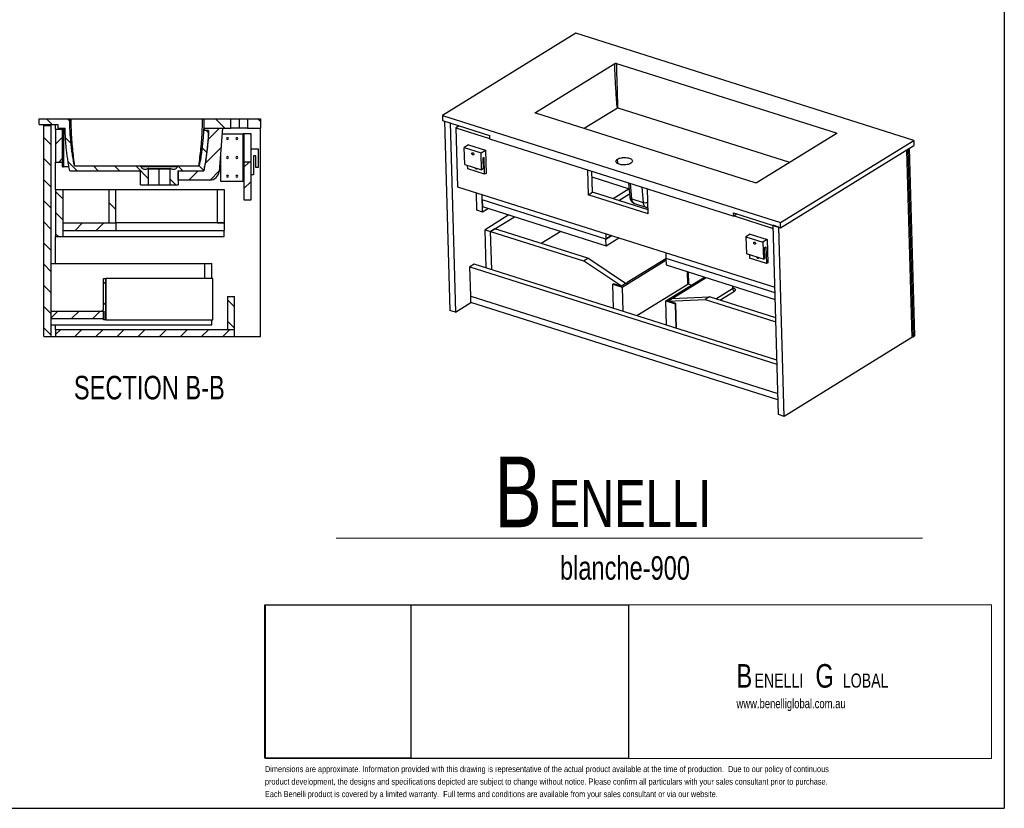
# Model space of a CAD drawing. Header units: millimetres. Extents: x 3 to 415, y 5 to 292.
# Tile 2 of 3: x 206 to 415, y 5 to 173. Entities that reach past the tile are written whole.
import ezdxf

# ---------------------------------------------------------------- set-up
doc = ezdxf.new("R2010")
doc.units = ezdxf.units.MM
doc.layers.add('FORMAT', color=179, linetype='Continuous')
doc.layers.add('LAYER_1', color=179, linetype='Continuous')
doc.styles.add('SLDTEXTSTYLE0', font='TXT', dxfattribs={"width": 0.75})

# ---------------------------------------------------------------- blocks, each defined once
blk = doc.blocks.new('BLOCK 3')
at = {"layer": 'FORMAT', "color": 179, "lineweight": 18}
for p, q in [((407.62, 51.8), (253.44, 51.8)), ((253.44, 51.8), (253.44, 19.17)), ((407.62, 19.17), (407.62, 51.8)), ((253.44, 19.17), (407.62, 19.17))]:
    blk.add_line(p, q, dxfattribs=at)
blk = doc.blocks.new('BLOCK 2')
at = {"layer": 'LAYER_1', "color": 179, "lineweight": 18}
for p, q in [((407.62, 51.8), (253.44, 51.8)), ((253.44, 51.8), (253.44, 19.17)), ((407.62, 19.17), (407.62, 51.8)), ((253.44, 19.17), (407.62, 19.17))]:
    blk.add_line(p, q, dxfattribs=at)
at = {"color": 7, "linetype": 'Continuous'}
blk.add_blockref('BLOCK 3', (0, 0), dxfattribs=at)
blk = doc.blocks.new('SW_NOTE_0')
at = {"layer": 'FORMAT', "color": 0, "attachment_point": 1, "style": 'SLDTEXTSTYLE0'}
for s, insert, char_height in [('B', (0, 19.34), 15), ('ENELLI', (11.48, 14.36), 10)]:
    blk.add_mtext(s, dxfattribs=dict(at, insert=insert, char_height=char_height))
blk = doc.blocks.new('SW_NOTE_0_1')
at = {"layer": 'FORMAT', "color": 0, "attachment_point": 1, "style": 'SLDTEXTSTYLE0'}
for s, insert, char_height in [('B', (0, 6.45), 5), ('G', (16.78, 6.45), 5), ('ENELLI', (3.83, 4.45), 3), ('LOBAL', (22.59, 4.45), 3)]:
    blk.add_mtext(s, dxfattribs=dict(at, insert=insert, char_height=char_height))

msp = doc.modelspace()

# ---------------------------------------------------------------- hatches: boundary and pattern name
at = {"layer": 'FORMAT', "linetype": 'Continuous', "lineweight": 18}
h = msp.add_hatch(dxfattribs=at)
h.set_pattern_fill('ANSI31', color=256, angle=90, style=0)
edge = h.paths.add_edge_path(flags=0)
edge.add_line((231.8118, 140.8385), (231.8118, 137.8385))
edge.add_line((231.8118, 137.8385), (233.5618, 137.8385))
edge.add_line((233.5618, 137.8385), (233.5618, 141.197))
edge.add_spline(control_points=[(233.5618, 141.197), (233.5618, 141.2041), (233.561, 141.2112), (233.5595, 141.2181), (233.5572, 141.229), (233.5529, 141.2396), (233.5471, 141.2491), (233.5412, 141.2588), (233.5336, 141.2675), (233.5248, 141.2746), (233.5161, 141.2816), (233.5062, 141.2872), (233.4957, 141.291), (233.4852, 141.2948), (233.4738, 141.2968), (233.4626, 141.2969), (233.4514, 141.297), (233.44, 141.2952), (233.4294, 141.2916)], knot_values=[0, 0, 0, 0, 0.000213, 0.000213, 0.000213, 0.00054994, 0.00054994, 0.00054994, 0.00089169, 0.00089169, 0.00089169, 0.00122829, 0.00122829, 0.00122829, 0.0015675, 0.0015675, 0.0015675, 0.00190664, 0.00190664, 0.00190664, 0.00190664], weights=[1, 1, 1, 1, 1, 1, 1, 1, 1, 1, 1, 1, 1, 1, 1, 1, 1, 1, 1], degree=3, periodic=0)
edge.add_spline(control_points=[(233.4294, 141.2916), (233.3503, 141.2645), (233.2701, 141.2403), (233.1889, 141.2202), (233.1087, 141.2004), (233.0273, 141.1844), (232.9453, 141.1742), (232.8129, 141.1578), (232.6763, 141.1561), (232.5452, 141.1811), (232.458, 141.1977), (232.3718, 141.2269), (232.2939, 141.2695), (232.2159, 141.3121), (232.1446, 141.3694), (232.0851, 141.4354), (232.0107, 141.5181), (231.9523, 141.6161), (231.908, 141.7182)], knot_values=[0, 0, 0, 0, 0.00250846, 0.00250846, 0.00250846, 0.00498921, 0.00498921, 0.00498921, 0.00902483, 0.00902483, 0.00902483, 0.01170311, 0.01170311, 0.01170311, 0.01438714, 0.01438714, 0.01438714, 0.01774976, 0.01774976, 0.01774976, 0.01774976], weights=[1, 1, 1, 1, 1, 1, 1, 1, 1, 1, 1, 1, 1, 1, 1, 1, 1, 1, 1], degree=3, periodic=0)
edge.add_spline(control_points=[(231.908, 141.7182), (231.9042, 141.7273), (231.8995, 141.7362), (231.8942, 141.7446), (231.8823, 141.7635), (231.8671, 141.7806), (231.8496, 141.7946), (231.8322, 141.8086), (231.812, 141.8198), (231.7909, 141.8272), (231.7698, 141.8346), (231.7471, 141.8385), (231.7247, 141.8385)], knot_values=[0, 0, 0, 0, 0.00029892, 0.00029892, 0.00029892, 0.00097632, 0.00097632, 0.00097632, 0.00165581, 0.00165581, 0.00165581, 0.00233514, 0.00233514, 0.00233514, 0.00233514], weights=[1, 1, 1, 1, 1, 1, 1, 1, 1, 1, 1, 1, 1], degree=3, periodic=0)
edge.add_line((231.7247, 141.8385), (217.8118, 141.8385))
edge.add_spline(control_points=[(217.8118, 141.8385), (217.1685, 145.1173), (216.8352, 148.4506), (216.8118, 151.8385)], knot_values=[0, 0, 0, 0, 1, 1, 1, 1], weights=[1, 1, 1, 1], degree=3, periodic=0)
edge.add_line((216.8118, 151.8385), (210.3118, 151.8385))
edge.add_line((210.3118, 151.8385), (210.3118, 150.6385))
edge.add_line((210.3118, 150.6385), (214.3118, 150.6385))
edge.add_line((214.3118, 150.6385), (214.3118, 149.8385))
edge.add_line((214.3118, 149.8385), (215.8118, 149.8385))
edge.add_spline(control_points=[(215.8118, 149.8385), (215.9014, 146.7934), (216.2347, 143.7934), (216.8118, 140.8385)], knot_values=[0, 0, 0, 0, 1, 1, 1, 1], weights=[1, 1, 1, 1], degree=3, periodic=0)
edge.add_line((216.8118, 140.8385), (231.8118, 140.8385))
h = msp.add_hatch(dxfattribs=at)
h.set_pattern_fill('ANSI31', color=256, angle=90, style=0)
edge = h.paths.add_edge_path(flags=0)
edge.add_spline(control_points=[(245.3118, 151.8385), (245.3072, 151.1697), (245.2905, 150.503), (245.2617, 149.8385)], knot_values=[0, 0, 0, 0, 0.19740795, 0.19740795, 0.19740795, 0.19740795], weights=[1, 1, 1, 1], degree=3, periodic=0)
edge.add_line((245.2617, 149.8385), (251.0618, 149.8385))
edge.add_line((251.0618, 149.8385), (251.0618, 151.8385))
edge.add_line((251.0618, 151.8385), (245.3118, 151.8385))
h = msp.add_hatch(dxfattribs=at)
h.set_pattern_fill('ANSI31', color=256, angle=90, style=0)
h.paths.add_polyline_path([(254.5618, 151.8385), (254.5618, 149.8385), (257.3118, 149.8385), (257.3118, 151.8385)], flags=0)
h = msp.add_hatch(dxfattribs=at)
h.set_pattern_fill('ANSI31', color=256, angle=90, style=0)
h.paths.add_polyline_path([(212.8118, 105.6385), (212.8118, 150.4385), (211.3118, 150.4385), (211.3118, 105.6385)], flags=0)
h = msp.add_hatch(dxfattribs=at)
h.set_pattern_fill('ANSI31', color=256, style=0)
h.paths.add_polyline_path([(213.8118, 142.6385), (215.3118, 142.6385), (215.3118, 149.6385), (213.8118, 149.6385)], flags=0)
h = msp.add_hatch(dxfattribs=at)
h.set_pattern_fill('ANSI31', color=256, angle=90, style=0)
edge = h.paths.add_edge_path(flags=0)
edge.add_spline(control_points=[(238.1942, 141.2916), (238.1875, 141.2939), (238.1806, 141.2954), (238.1736, 141.2962), (238.1624, 141.2976), (238.1508, 141.297), (238.1399, 141.2945), (238.129, 141.2921), (238.1185, 141.2877), (238.1091, 141.2819), (238.0995, 141.2759), (238.0908, 141.2683), (238.0837, 141.2594), (238.0768, 141.2507), (238.0712, 141.2406), (238.0674, 141.2301), (238.0637, 141.2195), (238.0618, 141.2082), (238.0618, 141.197)], knot_values=[0, 0, 0, 0, 0.00021139, 0.00021139, 0.00021139, 0.00055154, 0.00055154, 0.00055154, 0.00088737, 0.00088737, 0.00088737, 0.00122888, 0.00122888, 0.00122888, 0.00156748, 0.00156748, 0.00156748, 0.00190622, 0.00190622, 0.00190622, 0.00190622], weights=[1, 1, 1, 1, 1, 1, 1, 1, 1, 1, 1, 1, 1, 1, 1, 1, 1, 1, 1], degree=3, periodic=0)
edge.add_line((238.0618, 141.197), (238.0618, 137.8385))
edge.add_line((238.0618, 137.8385), (239.8118, 137.8385))
edge.add_line((239.8118, 137.8385), (239.8118, 140.8385))
edge.add_line((239.8118, 140.8385), (245.3118, 140.8385))
edge.add_spline(control_points=[(245.3118, 140.8385), (245.8573, 143.6315), (246.185, 146.4649), (246.2949, 149.3385)], knot_values=[0, 0, 0, 0, 0.94522223, 0.94522223, 0.94522223, 0.94522223], weights=[1, 1, 1, 1], degree=3, periodic=0)
edge.add_line((246.2949, 149.3385), (245.2378, 149.3385))
edge.add_spline(control_points=[(245.2378, 149.3385), (245.1049, 146.8076), (244.7962, 144.3076), (244.3118, 141.8385)], knot_values=[0.24695754, 0.24695754, 0.24695754, 0.24695754, 1, 1, 1, 1], weights=[1, 1, 1, 1], degree=3, periodic=0)
edge.add_line((244.3118, 141.8385), (239.899, 141.8385))
edge.add_spline(control_points=[(239.899, 141.8385), (239.8891, 141.8385), (239.8792, 141.8377), (239.8694, 141.8362), (239.8473, 141.8329), (239.8254, 141.8257), (239.8056, 141.8153), (239.7858, 141.8049), (239.7676, 141.7908), (239.7523, 141.7744), (239.7371, 141.758), (239.7245, 141.7387), (239.7156, 141.7182)], knot_values=[0, 0, 0, 0, 0.00029743, 0.00029743, 0.00029743, 0.00097594, 0.00097594, 0.00097594, 0.00165551, 0.00165551, 0.00165551, 0.00233516, 0.00233516, 0.00233516, 0.00233516], weights=[1, 1, 1, 1, 1, 1, 1, 1, 1, 1, 1, 1, 1], degree=3, periodic=0)
edge.add_spline(control_points=[(239.7156, 141.7182), (239.6992, 141.6804), (239.681, 141.6433), (239.6608, 141.6074), (239.6177, 141.5308), (239.5646, 141.4586), (239.5017, 141.3971), (239.4316, 141.3285), (239.3469, 141.2722), (239.2565, 141.2342), (239.1666, 141.1964), (239.0691, 141.1749), (238.972, 141.1665), (238.8135, 141.1528), (238.6518, 141.1717), (238.4964, 141.2058), (238.3941, 141.2283), (238.2933, 141.2577), (238.1942, 141.2916)], knot_values=[0, 0, 0, 0, 0.00123531, 0.00123531, 0.00123531, 0.00389247, 0.00389247, 0.00389247, 0.00687976, 0.00687976, 0.00687976, 0.0098341, 0.0098341, 0.0098341, 0.01467076, 0.01467076, 0.01467076, 0.01783286, 0.01783286, 0.01783286, 0.01783286], weights=[1, 1, 1, 1, 1, 1, 1, 1, 1, 1, 1, 1, 1, 1, 1, 1, 1, 1, 1], degree=3, periodic=0)
h = msp.add_hatch(dxfattribs=at)
h.set_pattern_fill('ANSI31', color=256, style=0)
edge = h.paths.add_edge_path(flags=0)
edge.add_line((245.2784, 140.8385), (239.7784, 140.8385))
edge.add_line((239.7784, 140.8385), (239.7784, 138.8385))
edge.add_line((239.7784, 138.8385), (246.5354, 138.8385))
edge.add_arc((246.5354, 140.8385), 2, 270, 355.322582)
edge.add_line((248.5287, 140.6754), (249.2784, 149.8385))
edge.add_line((249.2784, 149.8385), (245.4378, 149.8385))
edge.add_line((245.4378, 149.8385), (245.4378, 149.3385))
edge.add_line((245.4378, 149.3385), (246.2615, 149.3385))
edge.add_spline(control_points=[(246.2615, 149.3385), (246.1628, 146.7565), (245.8882, 144.2071), (245.4378, 141.6901)], knot_values=[0.05477777, 0.05477777, 0.05477777, 0.05477777, 0.90406734, 0.90406734, 0.90406734, 0.90406734], weights=[1, 1, 1, 1], degree=3, periodic=0)
edge.add_line((245.4378, 141.6901), (245.4378, 141.3385))
edge.add_line((245.4378, 141.3385), (245.3737, 141.3385))
edge.add_spline(control_points=[(245.3737, 141.3385), (245.3427, 141.1717), (245.311, 141.005), (245.2784, 140.8385)], knot_values=[0.94364561, 0.94364561, 0.94364561, 0.94364561, 1, 1, 1, 1], weights=[1, 1, 1, 1], degree=3, periodic=0)
h = msp.add_hatch(dxfattribs=at)
h.set_pattern_fill('ANSI31', color=256, style=0)
h.paths.add_polyline_path([(253.8118, 134.6385), (255.3118, 134.6385), (255.3118, 142.6385), (253.8118, 142.6385)], flags=0)
h = msp.add_hatch(dxfattribs=at)
h.set_pattern_fill('ANSI31', color=256, angle=90, style=0)
h.paths.add_polyline_path([(215.4118, 136.8385), (213.8118, 136.8385), (213.8118, 126.8385), (215.4118, 126.8385)], flags=0)
h = msp.add_hatch(dxfattribs=at)
h.set_pattern_fill('ANSI31', color=256, angle=90, style=0)
h.paths.add_polyline_path([(226.6118, 136.8385), (225.1118, 136.8385), (225.1118, 129.7385), (226.6118, 129.7385)], flags=0)
h = msp.add_hatch(dxfattribs=at)
h.set_pattern_fill('ANSI31', color=256, style=0)
h.paths.add_polyline_path([(226.6118, 129.7385), (215.4118, 129.7385), (215.4118, 128.1385), (226.6118, 128.1385)], flags=0)
h = msp.add_hatch(dxfattribs=at)
h.set_pattern_fill('ANSI31', color=256, angle=90, style=0)
edge = h.paths.add_edge_path(flags=0)
edge.add_line((223.5118, 110.9385), (224.0118, 110.9385))
edge.add_line((224.0118, 110.9385), (224.0118, 109.1385))
edge.add_line((224.0118, 109.1385), (224.4118, 109.1385))
edge.add_line((224.4118, 109.1385), (224.4118, 117.9385))
edge.add_line((224.4118, 117.9385), (224.0118, 117.9385))
edge.add_line((224.0118, 117.9385), (224.0118, 111.5385))
edge.add_arc((223.5118, 111.5385), 0.5, 270, 360, ccw=False)
edge.add_line((223.5118, 111.0385), (223.5118, 110.9385))
h = msp.add_hatch(dxfattribs=at)
h.set_pattern_fill('ANSI31', color=256, angle=90, style=0)
h.paths.add_polyline_path([(251.8118, 114.1385), (250.3118, 114.1385), (250.3118, 107.1385), (251.8118, 107.1385)], flags=0)
h = msp.add_hatch(dxfattribs=at)
h.set_pattern_fill('ANSI31', color=256, style=0)
h.paths.add_polyline_path([(224.1118, 111.0385), (212.8118, 111.0385), (212.8118, 109.4385), (224.1118, 109.4385)], flags=0)
h = msp.add_hatch(dxfattribs=at)
h.set_pattern_fill('ANSI31', color=256, style=0)
h.paths.add_polyline_path([(213.8118, 107.1385), (213.8118, 105.6385), (251.8118, 105.6385), (251.8118, 107.1385)], flags=0)

# ---------------------------------------------------------------- linework, layer by layer
at = {"color": 7, "linetype": 'Continuous', "lineweight": 25}
for p, q in [((324.2724, 170.0293), (295.952, 152.5548)), ((396.0634, 147.2773), (324.2724, 170.0293)), ((315.7275, 153.2095), (332.539, 163.5827)), ((332.9591, 163.6184), (379.5435, 148.8548)), ((362.3704, 138.2586), (315.786, 153.0222)), ((333.1052, 154.1002), (326.0739, 149.7617)), ((369.7012, 142.5584), (333.2452, 154.1121)), ((210.3118, 150.6385), (210.3118, 151.8385)), ((210.3118, 151.8385), (216.8118, 151.8385)), ((210.3118, 150.6385), (214.3118, 150.6385)), ((212.3118, 150.6385), (212.3118, 150.4385)), ((213.8118, 149.6385), (213.8118, 150.6385)), ((214.3118, 150.6385), (214.3118, 149.8385)), ((217.1118, 151.8385), (245.0118, 151.8385)), ((245.3118, 151.8385), (251.0618, 151.8385)), ((251.0618, 149.8385), (251.0618, 151.8385)), ((251.0618, 151.8385), (252.8118, 151.8385)), ((252.8118, 151.8385), (252.8118, 149.8385)), ((252.8118, 151.8385), (254.5618, 151.8385)), ((254.5618, 151.8385), (254.5618, 149.8385)), ((254.5618, 151.8385), (257.3118, 151.8385)), ((257.3118, 151.8385), (257.3118, 149.8385)), ((295.952, 152.5548), (367.743, 129.8028)), ((295.952, 152.5548), (295.982, 151.483)), ((295.982, 151.483), (305.953, 148.323)), ((296.3809, 151.3566), (297.5083, 111.1613)), ((296.3809, 151.3566), (297.5774, 150.9774)), ((297.5774, 150.9774), (298.7048, 110.7821)), ((211.3118, 105.6385), (211.3118, 150.4385)), ((211.3118, 150.4385), (212.8118, 150.4385)), ((212.8118, 150.4385), (212.8118, 105.6385)), ((213.8118, 149.6385), (215.3118, 149.6385)), ((213.8118, 149.6385), (213.8118, 142.6385)), ((214.3118, 149.8385), (215.8118, 149.8385)), ((215.3118, 142.6385), (215.3118, 149.6385)), ((215.4318, 149.6385), (215.3118, 149.6385)), ((215.4318, 149.6385), (215.4318, 141.6385)), ((215.4818, 149.6385), (215.4318, 149.6385)), ((215.4818, 149.6385), (215.4818, 141.6385)), ((215.8206, 149.6385), (215.4818, 149.6385)), ((246.2949, 149.3385), (245.2378, 149.3385)), ((245.2617, 149.8385), (251.0618, 149.8385)), ((245.4378, 149.3385), (245.4378, 149.8385)), ((245.4378, 149.8385), (249.2784, 149.8385)), ((246.2615, 149.3385), (245.4378, 149.3385)), ((249.2784, 149.8385), (248.5287, 140.6754)), ((249.1803, 148.6385), (253.6418, 148.6385)), ((252.8118, 149.8385), (251.0618, 149.8385)), ((254.5618, 149.8385), (252.8118, 149.8385)), ((253.6418, 138.6385), (253.6418, 148.6385)), ((253.6918, 148.6385), (253.6418, 148.6385)), ((253.8118, 148.6385), (253.6918, 148.6385)), ((253.6918, 148.6385), (253.6918, 138.6385)), ((255.3118, 148.6385), (253.8118, 148.6385)), ((253.8118, 148.6385), (253.8118, 142.6385)), ((254.5618, 149.8385), (257.3118, 149.8385)), ((255.3118, 142.6385), (255.3118, 148.6385)), ((257.3118, 105.6385), (257.3118, 149.8385)), ((299.5233, 150.3607), (298.8326, 149.9345)), ((298.8326, 149.9345), (299.1834, 137.4293)), ((298.8326, 149.9345), (305.9713, 147.6721)), ((379.602, 148.6675), (362.7905, 138.2943)), ((305.953, 148.323), (305.973, 147.6084)), ((305.973, 147.6084), (357.8221, 131.1763)), ((367.743, 129.8028), (396.0634, 147.2773)), ((396.0634, 147.2773), (396.0935, 146.2054)), ((255.3118, 145.4885), (256.8118, 145.4885)), ((256.8118, 145.4885), (256.8118, 141.4885)), ((301.504, 146.2992), (300.6001, 145.7415)), ((300.6001, 145.7415), (304.1897, 144.6039)), ((300.7003, 142.1686), (300.6001, 145.7415)), ((301.504, 146.2992), (305.0935, 145.1616)), ((304.1897, 144.6039), (305.0935, 145.1616)), ((304.2899, 141.031), (304.1897, 144.6039)), ((305.0935, 145.1616), (305.2313, 140.2489)), ((367.773, 128.7309), (396.0935, 146.2054)), ((394.4998, 145.222), (395.6169, 105.3929)), ((394.8011, 145.4079), (395.9182, 105.5788)), ((395.1024, 145.5938), (396.2195, 105.7647)), ((213.8118, 142.6385), (215.3118, 142.6385)), ((213.8118, 136.8385), (213.8118, 142.6385)), ((215.3118, 141.6385), (215.3118, 142.6385)), ((248.8118, 144.1355), (248.8118, 138.6385)), ((253.8118, 142.6385), (253.8118, 134.6385)), ((255.3118, 142.6385), (253.8118, 142.6385)), ((255.3118, 134.6385), (255.3118, 142.6385)), ((256.3118, 143.9885), (255.8118, 143.9885)), ((255.8118, 143.9885), (255.8118, 139.9885)), ((256.3118, 141.4885), (256.3118, 143.9885)), ((304.8298, 143.6359), (304.5285, 143.45)), ((304.5285, 143.45), (304.5912, 141.2169)), ((304.93, 140.063), (304.8298, 143.6359)), ((215.3118, 141.6385), (215.4318, 141.6385)), ((215.4318, 141.6385), (215.4818, 141.6385)), ((216.6642, 141.6385), (215.4818, 141.6385)), ((216.8118, 140.8385), (231.8118, 140.8385)), ((217.8118, 141.8385), (231.7247, 141.8385)), ((231.8118, 137.8385), (231.8118, 140.8385)), ((233.5883, 141.2966), (233.508, 141.2966)), ((233.5618, 137.8385), (233.5618, 141.197)), ((235.8118, 137.8385), (235.8118, 141.197)), ((238.0421, 141.197), (238.0618, 141.197)), ((238.1156, 141.2966), (238.0595, 141.2966)), ((238.0618, 141.197), (238.0618, 137.8385)), ((239.7784, 140.8385), (239.7784, 138.8385)), ((239.7784, 140.8385), (245.2784, 140.8385)), ((239.8118, 140.8385), (245.3118, 140.8385)), ((239.8118, 140.8385), (239.8118, 137.8385)), ((239.899, 141.8385), (244.3118, 141.8385)), ((245.3737, 141.3385), (245.4378, 141.3385)), ((245.4378, 141.3385), (245.4378, 141.6901)), ((256.8118, 141.4885), (256.3118, 141.4885)), ((300.7003, 142.1686), (304.2899, 141.031)), ((301.3405, 141.2006), (301.3188, 141.9726)), ((304.93, 140.063), (301.3405, 141.2006)), ((302.9146, 141.4542), (302.9145, 141.4669)), ((303.3127, 141.3407), (303.3134, 141.3278)), ((304.5912, 141.2169), (304.2899, 141.031)), ((305.2313, 140.2489), (304.93, 140.063)), ((326.7531, 141.0227), (326.9017, 135.7271)), ((327.8055, 136.2848), (327.6809, 140.7287)), ((246.5354, 138.8385), (239.7784, 138.8385)), ((248.8118, 138.6385), (253.6418, 138.6385)), ((253.6418, 138.6385), (253.6918, 138.6385)), ((253.6918, 138.6385), (253.8118, 138.6385)), ((255.8118, 139.9885), (255.3118, 139.9885)), ((327.7152, 139.5034), (335.6141, 137)), ((335.5065, 138.2486), (335.7668, 135.2284)), ((213.8118, 136.8385), (213.8118, 126.8385)), ((213.8118, 136.8385), (215.4118, 136.8385)), ((215.4118, 126.8385), (215.4118, 136.8385)), ((215.4118, 136.8385), (225.1118, 136.8385)), ((225.1118, 136.8385), (225.1118, 129.7385)), ((225.1118, 136.8385), (226.6118, 136.8385)), ((226.6118, 129.7385), (226.6118, 136.8385)), ((226.6118, 136.8385), (248.1118, 136.8385)), ((231.8118, 137.8385), (233.5618, 137.8385)), ((233.5618, 137.8385), (235.8118, 137.8385)), ((235.8118, 137.8385), (238.0618, 137.8385)), ((238.0618, 137.8385), (239.8118, 137.8385)), ((248.1118, 136.8385), (249.6118, 136.8385)), ((248.1118, 136.8385), (248.1118, 129.7385)), ((249.6118, 136.8385), (249.6118, 129.7385)), ((299.1834, 137.4293), (366.5467, 116.0805)), ((303.292, 132.4297), (303.1873, 136.1603)), ((326.9017, 135.7271), (327.8055, 136.2848)), ((339.6406, 132.534), (327.8055, 136.2848)), ((335.6182, 136.9525), (332.2521, 134.8756)), ((339.6645, 131.6823), (339.516, 136.9779)), ((253.8118, 134.6385), (255.3118, 134.6385)), ((304.4885, 132.0505), (304.3839, 135.7811)), ((304.4158, 134.6408), (304.3839, 135.7811)), ((330.6594, 126.3237), (304.4158, 134.6408)), ((304.4158, 134.6408), (304.4559, 133.2117)), ((339.6645, 131.6823), (326.9017, 135.7271)), ((333.4486, 134.4964), (335.7096, 135.8915)), ((336.1646, 134.8709), (338.5576, 134.1125)), ((336.7574, 133.8511), (339.1504, 133.0927)), ((304.4885, 132.0505), (303.292, 132.4297)), ((304.4559, 133.2117), (330.6995, 124.8945)), ((305.7208, 132.8108), (304.4885, 132.0505)), ((357.8021, 131.8909), (367.773, 128.7309)), ((357.8221, 131.1763), (357.8021, 131.8909)), ((215.4118, 128.1385), (215.4118, 129.7385)), ((215.4118, 129.7385), (226.6118, 129.7385)), ((225.1118, 129.7385), (226.6118, 129.7385)), ((226.6118, 129.7385), (226.6118, 128.1385)), ((249.6118, 129.7385), (226.6118, 129.7385)), ((248.1118, 129.7385), (226.6118, 129.7385)), ((248.1118, 129.7385), (249.6118, 129.7385)), ((249.6118, 129.7385), (249.6118, 128.1385)), ((310.0701, 131.4324), (305.0015, 128.3049)), ((306.198, 127.9257), (311.2666, 131.0532)), ((358.5804, 131.6442), (357.8221, 131.1763)), ((357.8897, 131.2181), (366.1959, 128.5857)), ((367.773, 128.7309), (367.743, 129.8028)), ((215.4118, 128.1385), (226.6118, 128.1385)), ((226.6118, 128.1385), (249.6118, 128.1385)), ((249.6118, 126.8385), (249.6118, 128.1385)), ((305.0015, 128.3049), (306.198, 127.9257)), ((305.2294, 120.1786), (305.0015, 128.3049)), ((307.1018, 128.4834), (306.198, 127.9257)), ((306.4259, 119.7994), (306.198, 127.9257)), ((306.198, 127.9257), (325.9006, 121.6816)), ((326.8045, 122.2393), (307.1018, 128.4834)), ((321.0934, 127.9389), (316.9286, 125.3691)), ((367.3051, 89.0412), (366.1777, 129.2365)), ((367.3742, 128.8573), (366.1777, 129.2365)), ((368.5016, 88.662), (367.3742, 128.8573)), ((213.8118, 126.8385), (215.4118, 126.8385)), ((213.8118, 121.1385), (213.8118, 126.8385)), ((215.4118, 126.8385), (249.6118, 126.8385)), ((330.6275, 127.464), (330.6594, 126.3237)), ((331.8695, 127.0704), (330.6594, 126.3237)), ((330.6594, 126.3237), (331.5633, 126.8814)), ((330.6995, 124.8945), (330.6594, 126.3237)), ((330.6995, 124.8945), (333.4263, 126.577)), ((331.5552, 127.17), (331.5633, 126.8814)), ((331.5633, 126.8814), (331.8695, 127.0704)), ((361.3298, 127.3392), (360.426, 126.7815)), ((360.426, 126.7815), (364.0155, 125.6439)), ((360.426, 126.7815), (360.5262, 123.2086)), ((361.3298, 127.3392), (364.9194, 126.2016)), ((364.9194, 126.2016), (364.0155, 125.6439)), ((364.0155, 125.6439), (364.1157, 122.071)), ((364.9194, 126.2016), (365.0572, 121.2888)), ((343.3903, 123.4192), (343.4223, 122.2789)), ((364.3544, 124.4899), (364.6557, 124.6758)), ((364.417, 122.2569), (364.3544, 124.4899)), ((364.6557, 124.6758), (364.7559, 121.1029)), ((325.9006, 121.6816), (326.8045, 122.2393)), ((333.9576, 116.2952), (325.9006, 121.6816)), ((334.8614, 116.8529), (326.8045, 122.2393)), ((334.1561, 116.1197), (343.4345, 121.8447)), ((343.4263, 122.1377), (335.2229, 117.076)), ((343.4223, 122.2789), (366.5787, 114.9402)), ((343.4223, 122.2789), (343.4624, 120.8497)), ((364.1157, 122.071), (360.5262, 123.2086)), ((361.1447, 123.0125), (361.1663, 122.2405)), ((364.7559, 121.1029), (361.1663, 122.2405)), ((362.7404, 122.4942), (362.7404, 122.5068)), ((363.1385, 122.3807), (363.1392, 122.3678)), ((364.1157, 122.071), (364.417, 122.2569)), ((365.0572, 121.2888), (364.7559, 121.1029)), ((212.8118, 121.1385), (245.5118, 121.1385)), ((245.5118, 121.1385), (247.0118, 121.1385)), ((245.5118, 117.9385), (245.5118, 121.1385)), ((247.0118, 117.9385), (247.0118, 121.1385)), ((302.7098, 120.9771), (301.8059, 120.4194)), ((301.8059, 120.4194), (367.0045, 99.7566)), ((301.9813, 114.1668), (301.8059, 120.4194)), ((366.9806, 100.6083), (302.7098, 120.9771)), ((343.4624, 120.8497), (366.6187, 113.511)), ((224.0118, 117.9385), (224.4118, 117.9385)), ((224.0118, 111.5385), (224.0118, 117.9385)), ((224.4118, 117.9385), (224.4118, 109.1385)), ((224.4118, 117.9385), (224.5118, 117.9385)), ((224.5118, 117.9385), (224.5118, 109.1385)), ((247.2118, 117.9385), (224.5118, 117.9385)), ((247.2118, 109.1385), (247.2118, 117.9385)), ((343.4092, 113.1873), (351.6316, 118.2607)), ((345.1141, 113.9413), (351.9507, 118.1596)), ((332.2824, 116.8261), (332.1619, 116.7517)), ((332.1619, 116.7517), (334.1561, 116.1197)), ((332.3065, 111.5973), (332.1619, 116.7517)), ((333.9576, 116.2952), (332.2824, 116.8261)), ((334.8614, 116.8529), (333.9576, 116.2952)), ((334.1561, 116.1197), (334.3007, 110.9653)), ((348.0548, 116.6991), (337.2481, 110.0312)), ((348.8061, 116.5173), (348.1948, 116.711)), ((354.8981, 113.3358), (357.9781, 115.2363)), ((357.6677, 115.9497), (357.6565, 116.3513)), ((357.783, 115.8609), (357.6767, 115.8946)), ((250.3118, 114.1385), (250.3118, 107.1385)), ((250.3118, 114.1385), (251.8118, 114.1385)), ((251.8118, 107.1385), (251.8118, 114.1385)), ((301.9813, 114.1668), (367.1799, 93.504)), ((302.0189, 112.8269), (301.9813, 114.1668)), ((343.5538, 108.0328), (343.4092, 113.1873)), ((343.4092, 113.1873), (345.4034, 112.5553)), ((343.8488, 113.1605), (344.7526, 113.7182)), ((343.8488, 113.1605), (351.7454, 113.4908)), ((345.5239, 112.6296), (343.8488, 113.1605)), ((344.7526, 113.7182), (352.6492, 114.0485)), ((352.6492, 114.0485), (351.7454, 113.4908)), ((351.7454, 113.4908), (366.7527, 108.7347)), ((366.7288, 109.5864), (352.6492, 114.0485)), ((212.8118, 111.0385), (212.8118, 109.4385)), ((212.8118, 111.0385), (224.1118, 111.0385)), ((223.5118, 110.9385), (223.5118, 111.0385)), ((224.0118, 110.9385), (223.5118, 110.9385)), ((224.0118, 109.1385), (224.0118, 110.9385)), ((224.1118, 109.4385), (224.1118, 111.0385)), ((298.7048, 110.7821), (297.5083, 111.1613)), ((298.7048, 110.7821), (302.0189, 112.8269)), ((367.2175, 92.1641), (302.0189, 112.8269)), ((345.4034, 112.5553), (345.5239, 112.6296)), ((345.4034, 112.5553), (345.5479, 107.4008)), ((345.6716, 107.3616), (345.5239, 112.6296)), ((212.8118, 109.4385), (224.1118, 109.4385)), ((224.4118, 109.1385), (224.0118, 109.1385)), ((224.5118, 109.1385), (224.4118, 109.1385)), ((224.5118, 109.1385), (247.2118, 109.1385)), ((247.0118, 108.1385), (247.0118, 109.1385)), ((212.8118, 108.1385), (247.0118, 108.1385)), ((213.8118, 107.1385), (213.8118, 108.1385)), ((213.8118, 107.1385), (251.8118, 107.1385)), ((213.8118, 107.1385), (213.8118, 105.6385)), ((250.3118, 107.1385), (251.8118, 107.1385)), ((251.8118, 105.6385), (251.8118, 107.1385)), ((211.3118, 105.6385), (212.8118, 105.6385)), ((212.8118, 105.6385), (213.8118, 105.6385)), ((213.8118, 105.6385), (251.8118, 105.6385)), ((251.8118, 105.6385), (257.3118, 105.6385)), ((395.6169, 105.3929), (368.5016, 88.662)), ((395.609, 105.6768), (395.9182, 105.5788)), ((395.9182, 105.5788), (396.2195, 105.7647)), ((368.5016, 88.662), (367.3051, 89.0412))]:
    msp.add_line(p, q, dxfattribs=at)
at = {"color": 8, "linetype": 'Continuous', "lineweight": 25}
for p, q in [((315.7275, 153.2095), (315.7379, 153.0428)), ((379.5413, 148.63), (379.5435, 148.8548)), ((302.2168, 144.4767), (302.4492, 144.6201)), ((333.1901, 142.3319), (333.1631, 143.2943)), ((231.9081, 141.7182), (231.9283, 141.7182)), ((231.9853, 141.7182), (239.7156, 141.7182)), ((302.9146, 141.4542), (302.9281, 141.4626)), ((336.1646, 134.8709), (335.8838, 138.129)), ((338.2768, 137.3706), (338.5576, 134.1125)), ((362.0426, 125.5166), (362.275, 125.66)), ((362.7404, 122.4942), (362.754, 122.5025)), ((348.0548, 116.6991), (347.9785, 119.4185)), ((348.1201, 119.3736), (348.1948, 116.711)), ((354.0128, 113.6164), (357.5668, 115.8093)), ((357.5506, 116.3849), (357.5668, 115.8093)), ((345.1141, 113.9413), (345.12, 113.7336))]:
    msp.add_line(p, q, dxfattribs=at)
at = {"color": 7, "linetype": 'Continuous', "lineweight": 25, "flags": 128}
for points in [[(302.2168, 144.4767), (302.2296, 144.5573), (302.2708, 144.6161), (302.3341, 144.644), (302.4099, 144.6368), (302.4867, 144.5956), (302.5528, 144.5267), (302.598, 144.4405), (302.6156, 144.3503)], [(302.6156, 144.3503), (302.6028, 144.2696), (302.5616, 144.2109), (302.4983, 144.183), (302.4225, 144.1902), (302.3457, 144.2314), (302.2796, 144.3003), (302.2344, 144.3864), (302.2168, 144.4767)], [(335.9549, 142.4095), (335.7907, 142.3214), (335.6013, 142.2441), (335.3907, 142.1792), (335.1632, 142.128), (334.9234, 142.0915), (334.6762, 142.0705), (334.4266, 142.0654), (334.1797, 142.0763), (333.9405, 142.103), (333.7139, 142.1449), (333.5045, 142.2013), (333.3166, 142.2708), (333.1539, 142.3522), (333.0199, 142.4438), (332.9172, 142.5437), (332.8479, 142.6499), (332.8135, 142.7602), (332.8146, 142.8723), (332.8512, 142.984), (332.9225, 143.0931), (333.0272, 143.1972), (333.1631, 143.2943)], [(333.1631, 143.2943), (333.3273, 143.3824), (333.5167, 143.4597), (333.7273, 143.5246), (333.9548, 143.5758), (334.1946, 143.6123), (334.4418, 143.6333), (334.6914, 143.6384), (334.9383, 143.6275), (335.1775, 143.6008), (335.4041, 143.5589), (335.6135, 143.5025), (335.8014, 143.433), (335.964, 143.3515), (336.0981, 143.26), (336.2008, 143.1601), (336.2701, 143.0539), (336.3045, 142.9436), (336.3034, 142.8315), (336.2668, 142.7198), (336.1955, 142.6107), (336.0908, 142.5066), (335.9549, 142.4095)], [(303.3134, 141.3278), (303.3006, 141.2472), (303.2594, 141.1884), (303.1961, 141.1605), (303.1202, 141.1677), (303.0434, 141.2089), (302.9774, 141.2778), (302.9321, 141.3639), (302.9146, 141.4542)], [(362.0426, 125.5166), (362.0554, 125.5973), (362.0966, 125.656), (362.1599, 125.6839), (362.2358, 125.6767), (362.3126, 125.6356), (362.3786, 125.5666), (362.4239, 125.4805), (362.4415, 125.3902)], [(362.4415, 125.3902), (362.4287, 125.3096), (362.3875, 125.2508), (362.3241, 125.2229), (362.2483, 125.2301), (362.1715, 125.2713), (362.1055, 125.3402), (362.0602, 125.4264), (362.0426, 125.5166)], [(363.1392, 122.3678), (363.1264, 122.2871), (363.0852, 122.2284), (363.0219, 122.2005), (362.9461, 122.2077), (362.8693, 122.2488), (362.8032, 122.3177), (362.758, 122.4039), (362.7404, 122.4942)], [(357.9781, 115.2363), (358.0804, 115.3137), (358.148, 115.3978), (358.1785, 115.4854), (358.1706, 115.5732), (358.1246, 115.6578), (358.0424, 115.7358), (357.9271, 115.8044), (357.783, 115.8609)], [(345.0411, 113.7303), (345.0409, 113.7305), (345.0179, 113.7728), (345.014, 113.8167), (345.0292, 113.8605), (345.063, 113.9026), (345.1141, 113.9413)]]:
    msp.add_lwpolyline(points, dxfattribs=at)
at = {"color": 8, "linetype": 'Continuous', "lineweight": 25, "flags": 128}
for points in [[(336.1646, 134.8709), (336.0205, 134.9287), (335.9049, 135.0014), (335.8223, 135.086), (335.7758, 135.1795), (335.7668, 135.2284)], [(336.7574, 133.8511), (336.6458, 133.8993), (336.5213, 133.9891), (336.4122, 134.1113), (336.3205, 134.2635), (336.2478, 134.4432), (336.1955, 134.6469), (336.1646, 134.8709)], [(338.5576, 134.1125), (338.5886, 133.8884), (338.6409, 133.6848), (338.7135, 133.5051), (338.8053, 133.3529), (338.9144, 133.2307), (339.0388, 133.1409), (339.1499, 133.0929)], [(357.697, 115.8265), (357.724, 115.8332), (357.783, 115.8609)]]:
    msp.add_lwpolyline(points, dxfattribs=at)
at = {"color": 7, "linetype": 'Continuous', "lineweight": 25}
for centre, radius, start, end in [((250.3118, 147.6385), 0.2, 0, 180), ((250.3118, 147.6385), 0.2, 180, 0), ((252.3118, 147.6385), 0.2, 0, 180), ((252.3118, 147.6385), 0.2, 180, 0), ((250.3118, 143.6385), 0.2, 0, 180), ((250.3118, 143.6385), 0.2, 180, 0), ((252.3118, 143.6385), 0.2, 0, 180), ((252.3118, 143.6385), 0.2, 180, 0), ((246.5354, 140.8385), 2, 270, 355.322582), ((250.3118, 139.6385), 0.2, 0, 180), ((250.3118, 139.6385), 0.2, 180, 0), ((252.3118, 139.6385), 0.2, 0, 180), ((252.3118, 139.6385), 0.2, 180, 0), ((334.8006, 117.9193), 0.9432, 261.533333, 296.603861), ((348.1396, 116.5304), 0.1888, 73.013245, 116.701786), ((358.2104, 115.8371), 0.6442, 182.478258, 248.870625), ((223.5118, 111.5385), 0.5, 270, 0)]:
    msp.add_arc(centre, radius, start, end, dxfattribs=at)
at = {"color": 8, "linetype": 'Continuous', "lineweight": 25}
for centre, radius, start, end in [((339.0483, 135.8488), 1.8043, 254.219057, 287.665763), ((357.5002, 115.9637), 0.1681, 293.326368, 355.239508)]:
    msp.add_arc(centre, radius, start, end, dxfattribs=at)
at = {"color": 7, "linetype": 'Continuous', "lineweight": 25}
for points, knots in [([(332.539, 163.5827), (332.5578, 163.5925), (332.599, 163.6142), (332.6867, 163.6357), (332.7876, 163.6442), (332.8834, 163.6383), (332.9355, 163.6246), (332.9591, 163.6184)], [0, 0, 0, 0, 0.17874927, 0.39375687, 0.6078628, 0.82233493, 1, 1, 1, 1]), ([(333.1052, 154.1002), (333.0539, 154.7101), (332.9515, 155.9281), (332.8229, 157.7292), (332.7071, 159.6111), (332.6078, 161.5714), (332.562, 162.9114), (332.539, 163.5827)], [0, 0, 0, 0, 0.186953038, 0.373363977, 0.55960059, 0.779364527, 1, 1, 1, 1]), ([(333.2452, 154.1121), (333.2258, 154.7247), (333.1871, 155.9481), (333.1313, 157.7554), (333.0743, 159.6423), (333.0163, 161.6061), (332.9782, 162.9467), (332.9591, 163.6184)], [0, 0, 0, 0, 0.18695304, 0.37336398, 0.55960059, 0.77936453, 1, 1, 1, 1]), ([(315.786, 153.0222), (315.7651, 153.0301), (315.7189, 153.0476), (315.6755, 153.086), (315.6615, 153.131), (315.6795, 153.1745), (315.7125, 153.1986), (315.7275, 153.2095)], [0, 0, 0, 0, 0.17874886, 0.39375609, 0.60786233, 0.82233458, 1, 1, 1, 1]), ([(333.2452, 154.1121), (333.2355, 154.1145), (333.2163, 154.1194), (333.1819, 154.1205), (333.1485, 154.1168), (333.1221, 154.1093), (333.1099, 154.1028), (333.1052, 154.1002)], [0, 0, 0, 0, 0.21492919, 0.42981846, 0.64502399, 0.86022194, 1, 1, 1, 1]), ([(217.8118, 141.8385), (217.733, 142.2546), (217.6148, 142.8789), (217.4429, 143.9237), (217.2886, 144.9713), (217.1339, 146.2325), (217.0089, 147.4971), (216.9145, 148.7642), (216.838, 150.2113), (216.8215, 151.2367), (216.8118, 151.8385)], [0, 0, 0, 0, 0.12624732, 0.18936761, 0.31561492, 0.44186219, 0.56810937, 0.69435646, 0.82060341, 1, 1, 1, 1]), ([(216.8118, 151.8385), (216.8141, 151.8385), (216.8193, 151.8385), (216.863, 151.8385), (216.9351, 151.8385), (217.0225, 151.8385), (217.084, 151.8385), (217.1118, 151.8385)], [0, 0, 0, 0, 0.17875242, 0.39376283, 0.60786644, 0.82233754, 1, 1, 1, 1]), ([(217.9118, 141.8385), (217.8208, 142.4512), (217.6391, 143.6748), (217.431, 145.531), (217.2629, 147.5084), (217.1448, 149.6121), (217.1228, 151.0954), (217.1118, 151.8385)], [0, 0, 0, 0, 0.186953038, 0.373363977, 0.55960059, 0.779364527, 1, 1, 1, 1]), ([(244.2118, 141.8385), (244.3028, 142.4512), (244.4846, 143.6748), (244.6927, 145.531), (244.8608, 147.5084), (244.9788, 149.6121), (245.0008, 151.0954), (245.0118, 151.8385)], [0, 0, 0, 0, 0.18695304, 0.37336398, 0.55960059, 0.77936453, 1, 1, 1, 1]), ([(245.0118, 151.8385), (245.0399, 151.8385), (245.1016, 151.8385), (245.1891, 151.8385), (245.2611, 151.8385), (245.3045, 151.8385), (245.3095, 151.8385), (245.3118, 151.8385)], [0, 0, 0, 0, 0.17875021, 0.39375864, 0.60786389, 0.8223357, 1, 1, 1, 1]), ([(245.3118, 151.8385), (245.3065, 151.415), (245.2981, 150.7481), (245.2715, 150.0817), (245.2617, 149.8385)], [0, 0, 0, 0, 0.6350683, 1, 1, 1, 1]), ([(216.8118, 140.8385), (216.741, 141.2128), (216.6347, 141.7742), (216.4772, 142.7134), (216.3335, 143.6549), (216.1849, 144.788), (216.0597, 145.924), (215.9584, 147.0623), (215.8671, 148.3669), (215.8323, 149.293), (215.8118, 149.8385)], [0, 0, 0, 0, 0.12605971, 0.18908701, 0.3151467, 0.44120637, 0.56726598, 0.69332553, 0.819385, 1, 1, 1, 1]), ([(245.2378, 149.3385), (245.2371, 149.3252), (245.2141, 148.889), (245.1582, 148.0303), (245.046, 146.7646), (244.9039, 145.5018), (244.7601, 144.4528), (244.5716, 143.23), (244.4223, 142.4302), (244.3118, 141.8385)], [0, 0, 0, 0, 0.00527742, 0.173277, 0.34127674, 0.50927662, 0.67727658, 0.7612721, 1, 1, 1, 1]), ([(245.2617, 149.8385), (245.2616, 149.8357), (245.2614, 149.8302), (245.2595, 149.7872), (245.2567, 149.7238), (245.253, 149.6446), (245.2489, 149.5592), (245.2449, 149.477), (245.2414, 149.4073), (245.2388, 149.3584), (245.2379, 149.34), (245.2378, 149.3388), (245.2378, 149.3385)], [0, 0, 0, 0, 0.10723392, 0.2144664, 0.32174126, 0.42911323, 0.53659073, 0.64413837, 0.75168225, 0.85913895, 0.96645959, 1, 1, 1, 1]), ([(246.2949, 149.3385), (246.286, 149.1245), (246.2612, 148.5299), (246.2021, 147.5556), (246.1108, 146.4164), (245.9957, 145.2794), (245.8574, 144.1449), (245.7221, 143.2022), (245.5474, 142.0988), (245.4121, 141.375), (245.3118, 140.8385)], [0, 0, 0, 0, 0.07501372, 0.20843608, 0.34185854, 0.47528109, 0.6087037, 0.74212636, 0.808835, 1, 1, 1, 1]), ([(246.2615, 149.3385), (246.2278, 148.6444), (246.1713, 147.4837), (246.0257, 145.8606), (245.8674, 144.4667), (245.6751, 143.0755), (245.5169, 142.152), (245.4378, 141.6901)], [0, 0, 0, 0, 0.270779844, 0.452791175, 0.634918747, 0.817399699, 1, 1, 1, 1]), ([(379.5435, 148.8548), (379.5644, 148.8469), (379.6106, 148.8294), (379.654, 148.791), (379.668, 148.746), (379.65, 148.7025), (379.617, 148.6784), (379.602, 148.6675)], [0, 0, 0, 0, 0.17875242, 0.39376283, 0.60786644, 0.82233754, 1, 1, 1, 1]), ([(231.7247, 141.8385), (231.7472, 141.8363), (231.7922, 141.8318), (231.8518, 141.7973), (231.8895, 141.7562), (231.9037, 141.7271), (231.9081, 141.7182)], [0, 0, 0, 0, 0.29052148, 0.58103167, 0.87071275, 1, 1, 1, 1]), ([(231.7247, 141.8385), (231.7314, 141.8385), (231.7447, 141.8385), (231.8534, 141.8385), (232.0249, 141.8385), (232.2621, 141.8385), (232.56, 141.8385), (232.9133, 141.8385), (233.3165, 141.8385), (233.7623, 141.8385), (234.2433, 141.8385), (234.7508, 141.8385), (235.2766, 141.8385), (235.8118, 141.8385), (236.3469, 141.8385), (236.8727, 141.8385), (237.3803, 141.8385), (237.8612, 141.8385), (238.307, 141.8385), (238.71, 141.8385), (239.0638, 141.8385), (239.3616, 141.8385), (239.5986, 141.8385), (239.7711, 141.8385), (239.8757, 141.8385), (239.899, 141.8385), (239.899, 141.8385), (239.899, 141.8385)], [0, 0, 0, 0, 0.04165557, 0.08331915, 0.12499686, 0.16666603, 0.20834745, 0.24999754, 0.29161761, 0.33336538, 0.37499579, 0.4166474, 0.45831846, 0.4999972, 0.54167462, 0.58333385, 0.62499645, 0.66665213, 0.7083215, 0.74999761, 0.79165873, 0.83334932, 0.87499906, 0.9166639, 0.95835232, 0.99999937, 1, 1, 1, 1]), ([(231.908, 141.7182), (231.9601, 141.6185), (232.0537, 141.4393), (232.287, 141.2558), (232.5212, 141.1763), (232.7441, 141.157), (232.9606, 141.1715), (233.1912, 141.2157), (233.3497, 141.2662), (233.4294, 141.2916)], [0, 0, 0, 0, 0.18882481, 0.33973158, 0.49054162, 0.60260581, 0.71770013, 0.85802807, 1, 1, 1, 1]), ([(231.9283, 141.7182), (231.9306, 141.7182), (231.9355, 141.7182), (231.9681, 141.7182), (231.9853, 141.7182)], [0, 0, 0, 0, 0.4720993, 1, 1, 1, 1]), ([(233.4294, 141.2916), (233.4404, 141.2942), (233.4625, 141.2993), (233.4963, 141.2927), (233.5262, 141.2761), (233.5485, 141.2503), (233.5602, 141.2223), (233.5614, 141.2041), (233.5618, 141.197)], [0, 0, 0, 0, 0.17771033, 0.35540988, 0.5318665, 0.71085695, 0.88741361, 1, 1, 1, 1]), ([(233.5304, 141.2959), (233.5122, 141.2969), (233.49, 141.298), (233.4738, 141.2958), (233.4709, 141.2954)], [0, 0, 0, 0, 0.821218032, 1, 1, 1, 1]), ([(233.5552, 141.2916), (233.5722, 141.2916), (233.6308, 141.2916), (233.8215, 141.2916), (234.1155, 141.2916), (234.48, 141.2916), (234.8942, 141.2916), (235.3441, 141.2916), (235.8118, 141.2916), (236.2796, 141.2916), (236.7294, 141.2916), (237.1438, 141.2916), (237.5079, 141.2916), (237.803, 141.2916), (238.0042, 141.2916), (238.0687, 141.2916), (238.0926, 141.2916)], [0, 0, 0, 0, 0.03156902, 0.10850001, 0.18543088, 0.26236145, 0.3392922, 0.41622298, 0.49315428, 0.57008436, 0.6470155, 0.72394587, 0.80087638, 0.877807, 0.95473756, 1, 1, 1, 1]), ([(238.0618, 141.197), (238.0629, 141.2082), (238.0651, 141.2307), (238.0824, 141.2607), (238.1079, 141.2834), (238.1396, 141.2963), (238.1696, 141.2982), (238.1874, 141.2934), (238.1942, 141.2916)], [0, 0, 0, 0, 0.17751549, 0.35502751, 0.53392224, 0.70999937, 0.88826059, 1, 1, 1, 1]), ([(238.1543, 141.2953), (238.1509, 141.2957), (238.1343, 141.298), (238.1115, 141.2968), (238.0933, 141.2959)], [0, 0, 0, 0, 0.20412882, 1, 1, 1, 1]), ([(238.1942, 141.2916), (238.2942, 141.2602), (238.4697, 141.2052), (238.7314, 141.1629), (238.9893, 141.1575), (239.2641, 141.2172), (239.5058, 141.3785), (239.6433, 141.564), (239.6981, 141.6809), (239.7156, 141.7182)], [0, 0, 0, 0, 0.17782455, 0.31188057, 0.44864291, 0.61416856, 0.78084433, 0.93008166, 1, 1, 1, 1]), ([(239.7156, 141.7182), (239.7266, 141.7379), (239.7486, 141.7774), (239.804, 141.8184), (239.8568, 141.8365), (239.8891, 141.838), (239.899, 141.8385)], [0, 0, 0, 0, 0.29060525, 0.58118032, 0.87135861, 1, 1, 1, 1]), ([(245.3737, 141.3385), (245.3659, 141.2968), (245.3504, 141.2134), (245.3188, 141.0467), (245.2946, 140.9217), (245.2784, 140.8385)], [0, 0, 0, 0, 0.25003951, 0.50007902, 1, 1, 1, 1]), ([(362.7905, 138.2943), (362.7717, 138.2845), (362.7304, 138.2628), (362.6428, 138.2413), (362.5419, 138.2328), (362.4461, 138.2387), (362.394, 138.2524), (362.3704, 138.2586)], [0, 0, 0, 0, 0.17875021, 0.39375864, 0.60786389, 0.8223357, 1, 1, 1, 1]), ([(335.7688, 135.229), (335.7707, 135.2018), (335.7771, 135.108), (335.8068, 134.9512), (335.86, 134.7601), (335.9358, 134.5762), (336.0332, 134.4035), (336.1524, 134.2459), (336.2921, 134.1062), (336.4513, 133.989), (336.608, 133.9022), (336.7151, 133.8681), (336.759, 133.8541)], [0, 0, 0, 0, 0.044605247, 0.15335382, 0.264148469, 0.375444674, 0.486157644, 0.595981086, 0.705184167, 0.81428128, 0.923858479, 1, 1, 1, 1]), ([(339.1504, 133.0963), (339.1705, 133.0888), (339.2546, 133.0579), (339.413, 133.0369), (339.5536, 133.0246), (339.6244, 133.0344), (339.6266, 133.0347)], [0, 0, 0, 0, 0.132923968, 0.554465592, 0.986047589, 1, 1, 1, 1]), ([(357.7317, 115.7811), (357.7321, 115.7807), (357.7347, 115.7788), (357.723, 115.7888), (357.7023, 115.818), (357.6762, 115.8729), (357.6708, 115.9219), (357.668, 115.9482)], [0, 0, 0, 0, 0.03971997, 0.24168768, 0.45970286, 0.70886207, 1, 1, 1, 1])]:
    msp.add_open_spline(points, degree=3, knots=knots, dxfattribs=at)
msp.add_open_spline([(233.5618, 141.197), (233.5702, 141.197), (233.5869, 141.197), (233.7207, 141.197), (233.9287, 141.197), (234.2107, 141.197), (234.5537, 141.197), (234.9452, 141.197), (235.37, 141.197), (235.6646, 141.197), (235.8118, 141.197)], degree=3, dxfattribs=at)
at = {"color": 8, "linetype": 'Continuous', "lineweight": 25}
msp.add_open_spline([(235.8118, 141.197), (235.9591, 141.197), (236.2536, 141.197), (236.6784, 141.197), (237.07, 141.197), (237.4129, 141.197), (237.6954, 141.197), (237.9013, 141.197), (238.0211, 141.197), (238.0366, 141.197), (238.0421, 141.197)], degree=3, knots=[0, 0, 0, 0, 0.13257395, 0.2651479, 0.39772185, 0.53029579, 0.66286974, 0.79544369, 0.92801764, 1, 1, 1, 1], dxfattribs=at)
at = {"layer": 'FORMAT'}
for p, q in [((415.2814, 292.2451), (415.2814, 5.4475)), ((258.2638, 16.1164), (258.2638, 48.6256)), ((258.2638, 48.6256), (289.2597, 48.6256)), ((258.3659, 15.9942), (258.3659, 48.6256)), ((258.3659, 48.6256), (335.4578, 48.6256)), ((289.2597, 48.6256), (289.2597, 16.1164)), ((335.4578, 48.6256), (335.4578, 15.9942)), ((289.2597, 16.1164), (258.2638, 16.1164)), ((335.4578, 15.9942), (258.3659, 15.9942)), ((2.9641, 5.4475), (415.2814, 5.4475))]:
    msp.add_line(p, q, dxfattribs=at)
at = {"layer": 'FORMAT', "color": 179, "lineweight": 18}
for p, q in [((273.3979, 62.8392), (397.9086, 62.8392)), ((258.3659, 15.9942), (258.3659, 48.6256)), ((258.3659, 48.6256), (412.5497, 48.6256)), ((412.5497, 48.6256), (412.5497, 15.9942)), ((412.5497, 15.9942), (258.3659, 15.9942))]:
    msp.add_line(p, q, dxfattribs=at)
at = {"layer": 'FORMAT', "lineweight": 18}
for p, q in [((258.2638, 16.1164), (258.2638, 48.6256)), ((258.2638, 48.6256), (289.2597, 48.6256)), ((258.3659, 15.9942), (258.3659, 48.6256)), ((258.3659, 48.6256), (335.4578, 48.6256)), ((289.2597, 48.6256), (289.2597, 16.1164)), ((335.4578, 48.6256), (335.4578, 15.9942)), ((289.2597, 16.1164), (258.2638, 16.1164)), ((335.4578, 15.9942), (258.3659, 15.9942))]:
    msp.add_line(p, q, dxfattribs=at)

# ---------------------------------------------------------------- block references
at = {"layer": 'FORMAT'}
for name, p in [('SW_NOTE_0', (307.0025, 60.7929)), ('BLOCK 2', (4.9256, -3.1736)), ('SW_NOTE_0_1', (358.4004, 29.6197))]:
    msp.add_blockref(name, p, dxfattribs=at)

# ---------------------------------------------------------------- texts
at = {"layer": 'FORMAT', "style": 'SLDTEXTSTYLE0'}
for s, insert, char_height, attachment_point in [('SECTION B-B', (233.7163, 97.2765), 5, 2), ('blanche-900', (320.926, 58.9847), 5, 1), ('www.benelliglobal.com.au', (358.4004, 28.7024), 2, 1)]:
    msp.add_mtext(s, dxfattribs=dict(at, insert=insert, char_height=char_height, attachment_point=attachment_point))
at = {"layer": 'LAYER_1', "color": 179, "char_height": 1.3, "attachment_point": 1, "style": 'SLDTEXTSTYLE0'}
for s, insert in [('Dimensions are approximate. Information provided with this drawing is representative of the actual product available at the time of production.  Due to our policy of continuous', (258.2638, 14.4307)), ('product development, the designs and specifications depicted are subject to change without notice. Please confirm all particulars with your sales consultant prior to purchase.', (258.2638, 11.7763)), ('Each Benelli product is covered by a limited warranty.  Full terms and conditions are available from your sales consultant or via our website.', (258.2638, 9.1219))]:
    msp.add_mtext(s, dxfattribs=dict(at, insert=insert))

doc.saveas('drawing.dxf')
